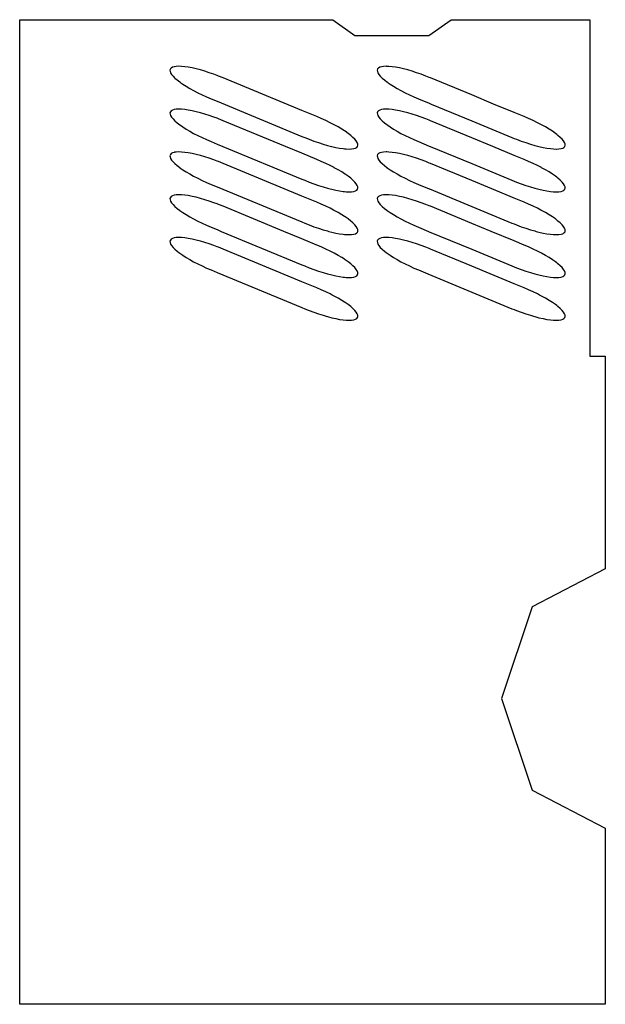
# Model space of a CAD drawing. Extents: x -120 to 113, y 92 to 282.
# Tile 1 of 2: x -120 to -7, y 92 to 282. Entities that reach past the tile are written whole.
import ezdxf

# ---------------------------------------------------------------- set-up
doc = ezdxf.new("R2010")
doc.units = 0
doc.layers.get('0').update_dxf_attribs({"linetype": 'CONTINUOUS'})

msp = doc.modelspace()

# ---------------------------------------------------------------- linework, layer by layer
at = {"color": 7}
for points in [[(-7, 125.997002), (-7, 92), (-7.449801, 92), (-120, 92), (-120, 192), (-120, 224.768002), (-120, 257.536003), (-120, 282), (-98.304001, 282), (-81.919998, 282), (-65.536003, 282), (-59.597, 282), (-55.306999, 278.971001), (-49.152, 278.971001), (-41.043999, 278.971001), (-36.754002, 282), (-32.768002, 282), (-16.384001, 282), (-10.002, 282), (-10.002, 257.536003), (-10.002, 249.344002), (-10.002, 241.152), (-10.002, 232.959999), (-10.002, 224.768002), (-10.002, 217.098), (-7, 217.098), (-7, 208.384001), (-7, 192), (-7, 176.003), (-21.143999, 168.679001), (-27.003, 151), (-21.143999, 133.320999)], [(-61.803001, 262.917999), (-62.681999, 263.294998), (-65.536003, 264.476463), (-80.738998, 270.769997), (-81.630997, 271.125999), (-81.919998, 271.234535), (-82.523003, 271.460999), (-83.411003, 271.768997), (-84.282997, 272.046997), (-85.134003, 272.294998), (-85.950996, 272.507004), (-86.732002, 272.684998), (-87.464996, 272.822998), (-88.143997, 272.922997), (-88.763, 272.984001), (-89.317001, 273.001999), (-89.799004, 272.981003), (-90.112, 272.933205), (-90.205002, 272.918999), (-90.530998, 272.816002), (-90.774002, 272.675003), (-90.931, 272.496002), (-91.001999, 272.279999), (-90.985001, 272.030998), (-90.879997, 271.75), (-90.690002, 271.441002), (-90.414001, 271.105003), (-90.112, 270.803841), (-90.056, 270.748001), (-89.620003, 270.370003), (-89.110001, 269.977997), (-88.889076, 269.823998), (-88.528999, 269.572998), (-87.886002, 269.161003), (-87.184998, 268.745003), (-86.431999, 268.329002), (-85.637001, 267.917999), (-84.805, 267.513), (-83.945999, 267.122002), (-83.067001, 266.746002), (-81.919998, 266.271141), (-65.536003, 259.488174), (-65.009003, 259.269997), (-64.117996, 258.914001), (-63.226002, 258.579002), (-62.337002, 258.272003), (-61.465, 257.992996), (-60.615002, 257.746002), (-59.809505, 257.536003), (-59.798, 257.532997), (-59.016998, 257.355003), (-58.284, 257.217003), (-57.605, 257.116997), (-57.344002, 257.091743), (-56.985001, 257.056999), (-56.431999, 257.038002), (-55.950001, 257.058998), (-55.543999, 257.121002), (-55.217999, 257.223999), (-54.974998, 257.364998), (-54.824902, 257.536003), (-54.817001, 257.544998), (-54.747002, 257.760002), (-54.764, 258.009003), (-54.868999, 258.290001), (-55.058998, 258.598999), (-55.334999, 258.934998), (-55.693001, 259.292999), (-56.129002, 259.669998), (-56.639, 260.061996), (-57.219002, 260.467003), (-57.344002, 260.546967), (-57.862999, 260.878998), (-58.563999, 261.294998), (-59.316002, 261.710999), (-60.111, 262.123001), (-60.944, 262.527)], [(-18.563999, 261.294998), (-19.316, 261.710999), (-20.111, 262.123001), (-20.944, 262.527), (-21.802999, 262.917999), (-22.681999, 263.294998), (-24.576, 264.079056), (-28.559282, 265.727997), (-32.768002, 267.470268), (-40.738998, 270.769997), (-40.959999, 270.8582), (-41.631001, 271.125999), (-42.522999, 271.460999), (-43.410999, 271.768997), (-44.283001, 272.046997), (-45.133999, 272.294998), (-45.951, 272.507004), (-46.731998, 272.684998), (-47.465, 272.822998), (-48.144001, 272.922997), (-48.763, 272.984001), (-49.152, 272.996635), (-49.317001, 273.001999), (-49.799, 272.981003), (-50.205002, 272.918999), (-50.530998, 272.816002), (-50.773998, 272.675003), (-50.931, 272.496002), (-51.001999, 272.279999), (-50.985001, 272.030998), (-50.880001, 271.75), (-50.689999, 271.441002), (-50.414001, 271.105003), (-50.056, 270.748001), (-49.619999, 270.370003), (-49.152, 270.010284), (-49.110001, 269.977997), (-48.889076, 269.823998), (-48.528999, 269.572998), (-47.886002, 269.161003), (-47.185001, 268.745003), (-46.431999, 268.329002), (-45.637001, 267.917999), (-44.805, 267.513), (-43.945999, 267.122002), (-43.067001, 266.746002), (-40.959999, 265.873703), (-40.608059, 265.727997), (-32.768002, 262.482224), (-25.009001, 259.269997), (-24.576, 259.096992), (-24.118, 258.914001), (-23.226, 258.579002), (-22.337, 258.272003), (-21.465, 257.992996), (-20.615, 257.746002), (-19.809507, 257.536003), (-19.798, 257.532997), (-19.017, 257.355003), (-18.284, 257.217003), (-17.605, 257.116997), (-16.985001, 257.056999), (-16.431999, 257.038002), (-16.384001, 257.040092), (-15.95, 257.058998), (-15.544, 257.121002), (-15.218, 257.223999), (-14.975, 257.364998), (-14.8249, 257.536003), (-14.817, 257.544998), (-14.747, 257.760002), (-14.764, 258.009003), (-14.869, 258.290001), (-15.059, 258.598999), (-15.335, 258.934998), (-15.693, 259.292999), (-16.129, 259.669998), (-16.384001, 259.865997), (-16.639, 260.061996), (-17.219, 260.467003), (-17.863001, 260.878998)], [(-87.886002, 260.901001), (-87.184998, 260.485001), (-86.431999, 260.069), (-85.637001, 259.656998), (-84.805, 259.252998), (-83.945999, 258.862), (-83.067001, 258.485001), (-81.919998, 258.010208), (-80.774422, 257.536003), (-65.536003, 251.228149), (-65.009003, 251.009998), (-64.117996, 250.653999), (-63.226002, 250.319), (-62.337002, 250.012001), (-61.465, 249.733002), (-60.615002, 249.485001), (-60.071617, 249.344002), (-59.798, 249.272999), (-59.016998, 249.095001), (-58.284, 248.957001), (-57.605, 248.856998), (-57.344002, 248.831741), (-56.985001, 248.797001), (-56.431999, 248.778), (-55.950001, 248.799), (-55.543999, 248.861), (-55.217999, 248.964001), (-54.974998, 249.105), (-54.817001, 249.285), (-54.797791, 249.344002), (-54.747002, 249.5), (-54.764, 249.749001), (-54.868999, 250.029999), (-55.058998, 250.339001), (-55.334999, 250.674999), (-55.693001, 251.033001), (-56.129002, 251.41), (-56.639, 251.801998), (-57.219002, 252.207001), (-57.344002, 252.286968), (-57.862999, 252.618999), (-58.563999, 253.035), (-59.296116, 253.439999), (-59.316002, 253.451), (-60.111, 253.862999), (-60.944, 254.266998), (-61.803001, 254.658001), (-62.681999, 255.034), (-65.536003, 256.215622), (-68.725151, 257.536003), (-80.738998, 262.510002), (-81.630997, 262.865997), (-81.919998, 262.974541), (-82.523003, 263.200996), (-83.411003, 263.509003), (-84.282997, 263.787003), (-85.134003, 264.033997), (-85.950996, 264.247002), (-86.732002, 264.425003), (-87.464996, 264.563004), (-88.143997, 264.663002), (-88.763, 264.723999), (-89.317001, 264.741997), (-89.799004, 264.721001), (-90.112, 264.673203), (-90.205002, 264.658997), (-90.530998, 264.556), (-90.774002, 264.415001), (-90.931, 264.236), (-91.001999, 264.019997), (-90.985001, 263.771004), (-90.879997, 263.489998), (-90.690002, 263.18), (-90.414001, 262.845001), (-90.112, 262.543846), (-90.056, 262.487999), (-89.620003, 262.110001), (-89.110001, 261.718002), (-88.986626, 261.632004), (-88.528999, 261.313004)], [(-22.681999, 255.034), (-24.576, 255.818157), (-28.725153, 257.536003), (-32.768002, 259.209831), (-40.738998, 262.510002), (-40.959999, 262.598206), (-41.631001, 262.865997), (-42.522999, 263.200996), (-43.410999, 263.509003), (-44.283001, 263.787003), (-45.133999, 264.033997), (-45.951, 264.247002), (-46.731998, 264.425003), (-47.465, 264.563004), (-48.144001, 264.663002), (-48.763, 264.723999), (-49.152, 264.736641), (-49.317001, 264.741997), (-49.799, 264.721001), (-50.205002, 264.658997), (-50.530998, 264.556), (-50.773998, 264.415001), (-50.931, 264.236), (-51.001999, 264.019997), (-50.985001, 263.771004), (-50.880001, 263.489998), (-50.689999, 263.18), (-50.414001, 262.845001), (-50.056, 262.487999), (-49.619999, 262.110001), (-49.152, 261.750282), (-49.110001, 261.718002), (-48.986626, 261.632004), (-48.528999, 261.313004), (-47.886002, 260.901001), (-47.185001, 260.485001), (-46.431999, 260.069), (-45.637001, 259.656998), (-44.805, 259.252998), (-43.945999, 258.862), (-43.067001, 258.485001), (-40.959999, 257.612823), (-40.774418, 257.536003), (-32.768002, 254.22179), (-25.009001, 251.009998), (-24.576, 250.836994), (-24.118, 250.653999), (-23.226, 250.319), (-22.337, 250.012001), (-21.465, 249.733002), (-20.615, 249.485001), (-20.071617, 249.344002), (-19.798, 249.272999), (-19.017, 249.095001), (-18.284, 248.957001), (-17.605, 248.856998), (-16.985001, 248.797001), (-16.431999, 248.778), (-16.384001, 248.78009), (-15.95, 248.799), (-15.544, 248.861), (-15.218, 248.964001), (-14.975, 249.105), (-14.817, 249.285), (-14.797791, 249.344002), (-14.747, 249.5), (-14.764, 249.749001), (-14.869, 250.029999), (-15.059, 250.339001), (-15.335, 250.674999), (-15.693, 251.033001), (-16.129, 251.41), (-16.384001, 251.605999), (-16.639, 251.801998), (-17.219, 252.207001), (-17.863001, 252.618999), (-18.563999, 253.035), (-19.296116, 253.439999), (-19.316, 253.451), (-20.111, 253.862999), (-20.944, 254.266998), (-21.802999, 254.658001)], [(-89.799004, 256.460999), (-90.112, 256.4132), (-90.205002, 256.399002), (-90.530998, 256.295998), (-90.774002, 256.154999), (-90.931, 255.974998), (-91.001999, 255.759998), (-90.985001, 255.511002), (-90.879997, 255.23), (-90.690002, 254.919998), (-90.414001, 254.584999), (-90.112, 254.283844), (-90.056, 254.228001), (-89.620003, 253.849998), (-89.110001, 253.458), (-89.084175, 253.439999), (-88.528999, 253.053001), (-87.886002, 252.640999), (-87.184998, 252.224998), (-86.431999, 251.808998), (-85.637001, 251.396999), (-84.805, 250.993), (-83.945999, 250.601002), (-83.067001, 250.224998), (-81.919998, 249.750206), (-65.536003, 242.968147), (-65.009003, 242.75), (-64.117996, 242.393002), (-63.226002, 242.058998), (-62.337002, 241.751999), (-61.465, 241.473), (-60.615002, 241.224998), (-60.334995, 241.152), (-59.798, 241.012001), (-59.016998, 240.834999), (-58.284, 240.695999), (-57.605, 240.596001), (-57.344002, 240.571163), (-56.985001, 240.536999), (-56.431999, 240.516998), (-55.950001, 240.539001), (-55.543999, 240.601002), (-55.217999, 240.703999), (-54.974998, 240.845001), (-54.817001, 241.025002), (-54.77565, 241.152), (-54.747002, 241.240002), (-54.764, 241.488998), (-54.868999, 241.77), (-55.058998, 242.078999), (-55.334999, 242.414001), (-55.693001, 242.772999), (-56.129002, 243.150002), (-56.639, 243.542), (-57.219002, 243.946999), (-57.344002, 244.02697), (-57.862999, 244.359001), (-58.563999, 244.775002), (-59.316002, 245.191002), (-59.425987, 245.248001), (-60.111, 245.603001), (-60.944, 246.007), (-61.803001, 246.397999), (-62.681999, 246.773998), (-65.536003, 247.95562), (-80.738998, 254.25), (-81.630997, 254.605999), (-81.919998, 254.714214), (-82.523003, 254.939999), (-83.411003, 255.249001), (-84.282997, 255.527), (-85.134003, 255.773998), (-85.950996, 255.987), (-86.732002, 256.165001), (-87.464996, 256.303001), (-88.143997, 256.403), (-88.763, 256.463997), (-89.317001, 256.482002)], [(-16.639, 243.542), (-17.219, 243.946999), (-17.863001, 244.359001), (-18.563999, 244.775002), (-19.316, 245.191002), (-19.425987, 245.248001), (-20.111, 245.603001), (-20.944, 246.007), (-21.802999, 246.397999), (-22.681999, 246.773998), (-24.576, 247.558159), (-28.889395, 249.344002), (-32.768002, 250.949829), (-40.738998, 254.25), (-40.959999, 254.338203), (-41.631001, 254.605999), (-42.522999, 254.939999), (-43.410999, 255.249001), (-44.283001, 255.527), (-45.133999, 255.773998), (-45.951, 255.987), (-46.731998, 256.165001), (-47.465, 256.303001), (-48.144001, 256.403), (-48.763, 256.463997), (-49.152, 256.476639), (-49.317001, 256.482002), (-49.799, 256.460999), (-50.205002, 256.399002), (-50.530998, 256.295998), (-50.773998, 256.154999), (-50.931, 255.974998), (-51.001999, 255.759998), (-50.985001, 255.511002), (-50.880001, 255.23), (-50.689999, 254.919998), (-50.414001, 254.584999), (-50.056, 254.228001), (-49.619999, 253.849998), (-49.152, 253.490284), (-49.110001, 253.458), (-49.084179, 253.439999), (-48.528999, 253.053001), (-47.886002, 252.640999), (-47.185001, 252.224998), (-46.431999, 251.808998), (-45.637001, 251.396999), (-44.805, 250.993), (-43.945999, 250.601002), (-43.067001, 250.224998), (-40.959999, 249.352821), (-40.938694, 249.344002), (-32.768002, 245.961792), (-25.009001, 242.75), (-24.576, 242.576508), (-24.118, 242.393002), (-23.226, 242.058998), (-22.337, 241.751999), (-21.465, 241.473), (-20.615, 241.224998), (-20.334995, 241.152), (-19.798, 241.012001), (-19.017, 240.834999), (-18.284, 240.695999), (-17.605, 240.596001), (-16.985001, 240.536999), (-16.431999, 240.516998), (-16.384001, 240.519192), (-15.95, 240.539001), (-15.544, 240.601002), (-15.218, 240.703999), (-14.975, 240.845001), (-14.817, 241.025002), (-14.775651, 241.152), (-14.747, 241.240002), (-14.764, 241.488998), (-14.869, 241.77), (-15.059, 242.078999), (-15.335, 242.414001), (-15.693, 242.772999), (-16.129, 243.150002), (-16.384001, 243.346001)], [(-84.282997, 247.266998), (-85.134003, 247.514), (-85.950996, 247.727001), (-86.732002, 247.903999), (-87.464996, 248.042999), (-88.143997, 248.143002), (-88.763, 248.202999), (-89.317001, 248.222), (-89.799004, 248.201), (-90.112, 248.152431), (-90.205002, 248.138), (-90.530998, 248.035999), (-90.774002, 247.895), (-90.931, 247.715), (-91.001999, 247.5), (-90.985001, 247.250999), (-90.879997, 246.970001), (-90.690002, 246.66), (-90.414001, 246.325001), (-90.112, 246.022999), (-90.056, 245.966999), (-89.620003, 245.59), (-89.175049, 245.248001), (-89.110001, 245.198002), (-88.528999, 244.792999), (-87.886002, 244.381001), (-87.184998, 243.964001), (-86.431999, 243.548), (-85.637001, 243.137001), (-84.805, 242.733002), (-83.945999, 242.341), (-83.067001, 241.965), (-81.919998, 241.490208), (-81.102966, 241.152), (-65.536003, 234.708149), (-65.009003, 234.490002), (-64.117996, 234.132999), (-63.226002, 233.799), (-62.337002, 233.492001), (-61.465, 233.213001), (-60.615002, 232.965), (-60.595821, 232.959999), (-59.798, 232.751999), (-59.016998, 232.575001), (-58.284, 232.436001), (-57.605, 232.335999), (-57.344002, 232.311161), (-56.985001, 232.277), (-56.431999, 232.257), (-55.950001, 232.278999), (-55.543999, 232.341), (-55.217999, 232.444), (-54.974998, 232.584999), (-54.817001, 232.764999), (-54.753216, 232.959999), (-54.747002, 232.979), (-54.764, 233.229), (-54.868999, 233.509998), (-55.058998, 233.819), (-55.334999, 234.153999), (-55.693001, 234.513), (-56.129002, 234.889999), (-56.639, 235.282002), (-57.219002, 235.687), (-57.344002, 235.766968), (-57.862999, 236.098999), (-58.563999, 236.514999), (-59.316002, 236.931), (-59.557201, 237.056), (-60.111, 237.342999), (-60.944, 237.747002), (-61.803001, 238.138), (-62.681999, 238.514), (-65.536003, 239.695461), (-69.054489, 241.152), (-80.738998, 245.988998), (-81.630997, 246.346001), (-81.919998, 246.454212), (-82.523003, 246.68), (-83.411003, 246.987999)], [(-15.059, 233.819), (-15.335, 234.153999), (-15.693, 234.513), (-16.129, 234.889999), (-16.384001, 235.085999), (-16.639, 235.282002), (-17.219, 235.687), (-17.863001, 236.098999), (-18.563999, 236.514999), (-19.316, 236.931), (-19.557201, 237.056), (-20.111, 237.342999), (-20.944, 237.747002), (-21.802999, 238.138), (-22.681999, 238.514), (-24.576, 239.298054), (-29.054491, 241.152), (-32.768002, 242.68927), (-40.738998, 245.988998), (-40.959999, 246.07745), (-41.631001, 246.346001), (-42.522999, 246.68), (-43.410999, 246.987999), (-44.283001, 247.266998), (-45.133999, 247.514), (-45.951, 247.727001), (-46.731998, 247.903999), (-47.465, 248.042999), (-48.144001, 248.143002), (-48.763, 248.202999), (-49.152, 248.216343), (-49.317001, 248.222), (-49.799, 248.201), (-50.205002, 248.138), (-50.530998, 248.035999), (-50.773998, 247.895), (-50.931, 247.715), (-51.001999, 247.5), (-50.985001, 247.250999), (-50.880001, 246.970001), (-50.689999, 246.66), (-50.414001, 246.325001), (-50.056, 245.966999), (-49.619999, 245.59), (-49.175053, 245.248001), (-49.152, 245.230282), (-49.110001, 245.198002), (-48.528999, 244.792999), (-47.886002, 244.381001), (-47.185001, 243.964001), (-46.431999, 243.548), (-45.637001, 243.137001), (-44.805, 242.733002), (-43.945999, 242.341), (-43.067001, 241.965), (-41.102966, 241.152), (-40.959999, 241.092819), (-32.768002, 237.70179), (-25.009001, 234.490002), (-24.576, 234.316509), (-24.118, 234.132999), (-23.226, 233.799), (-22.337, 233.492001), (-21.465, 233.213001), (-20.615, 232.965), (-20.595821, 232.959999), (-19.798, 232.751999), (-19.017, 232.575001), (-18.284, 232.436001), (-17.605, 232.335999), (-16.985001, 232.277), (-16.431999, 232.257), (-16.384001, 232.25919), (-15.95, 232.278999), (-15.544, 232.341), (-15.218, 232.444), (-14.975, 232.584999), (-14.817, 232.764999), (-14.753215, 232.959999), (-14.747, 232.979), (-14.764, 233.229), (-14.869, 233.509998)], [(-61.465, 224.952999), (-60.830929, 224.768002), (-60.615002, 224.705002), (-59.798, 224.492001), (-59.016998, 224.314999), (-58.284, 224.175999), (-57.605, 224.076), (-56.985001, 224.016998), (-56.431999, 223.997), (-55.950001, 224.019001), (-55.543999, 224.081001), (-55.217999, 224.182999), (-54.974998, 224.325001), (-54.817001, 224.505001), (-54.747002, 224.719002), (-54.750332, 224.768002), (-54.764, 224.969002), (-54.868999, 225.25), (-55.058998, 225.558998), (-55.334999, 225.894001), (-55.693001, 226.252998), (-56.129002, 226.630001), (-56.639, 227.021999), (-57.219002, 227.426998), (-57.344002, 227.506969), (-57.862999, 227.839001), (-58.563999, 228.255001), (-59.316002, 228.671001), (-59.688416, 228.863998), (-60.111, 229.083), (-60.944, 229.486), (-61.803001, 229.877998), (-62.681999, 230.254002), (-65.536003, 231.435463), (-80.738998, 237.729), (-81.630997, 238.085999), (-81.919998, 238.194214), (-82.523003, 238.419998), (-83.411003, 238.728001), (-84.282997, 239.007), (-85.134003, 239.254002), (-85.950996, 239.466999), (-86.732002, 239.644001), (-87.464996, 239.783001), (-88.143997, 239.882999), (-88.763, 239.943001), (-89.317001, 239.962002), (-89.799004, 239.941002), (-90.112, 239.892429), (-90.205002, 239.877998), (-90.530998, 239.776001), (-90.774002, 239.633999), (-90.931, 239.455002), (-91.001999, 239.240002), (-90.985001, 238.991001), (-90.879997, 238.709), (-90.690002, 238.400002), (-90.414001, 238.064999), (-90.112, 237.763), (-90.056, 237.707001), (-89.620003, 237.330002), (-89.263519, 237.056), (-89.110001, 236.938), (-88.528999, 236.533001), (-87.886002, 236.120998), (-87.184998, 235.703999), (-86.431999, 235.287998), (-85.637001, 234.876999), (-84.805, 234.473), (-83.945999, 234.081001), (-83.067001, 233.705002), (-81.919998, 233.230206), (-65.536003, 226.448147), (-65.009003, 226.23), (-64.117996, 225.873001), (-63.226002, 225.539001), (-62.337002, 225.231998)], [(-20.944, 229.486), (-21.802999, 229.877998), (-22.681999, 230.254002), (-24.576, 231.038052), (-29.218756, 232.959999), (-32.768002, 234.429272), (-40.738998, 237.729), (-40.959999, 237.817448), (-41.631001, 238.085999), (-42.522999, 238.419998), (-43.410999, 238.728001), (-44.283001, 239.007), (-45.133999, 239.254002), (-45.951, 239.466999), (-46.731998, 239.644001), (-47.465, 239.783001), (-48.144001, 239.882999), (-48.763, 239.943001), (-49.152, 239.956341), (-49.317001, 239.962002), (-49.799, 239.941002), (-50.205002, 239.877998), (-50.530998, 239.776001), (-50.773998, 239.633999), (-50.931, 239.455002), (-51.001999, 239.240002), (-50.985001, 238.991001), (-50.880001, 238.709), (-50.689999, 238.400002), (-50.414001, 238.064999), (-50.056, 237.707001), (-49.619999, 237.330002), (-49.263519, 237.056), (-49.152, 236.970284), (-49.110001, 236.938), (-48.528999, 236.533001), (-47.886002, 236.120998), (-47.185001, 235.703999), (-46.431999, 235.287998), (-45.637001, 234.876999), (-44.805, 234.473), (-43.945999, 234.081001), (-43.067001, 233.705002), (-41.267239, 232.959999), (-32.768002, 229.441792), (-25.009001, 226.23), (-24.576, 226.056507), (-24.118, 225.873001), (-23.226, 225.539001), (-22.337, 225.231998), (-21.465, 224.952999), (-20.830927, 224.768002), (-20.615, 224.705002), (-19.798, 224.492001), (-19.017, 224.314999), (-18.284, 224.175999), (-17.605, 224.076), (-16.985001, 224.016998), (-16.431999, 223.997), (-16.384001, 223.999191), (-15.95, 224.019001), (-15.544, 224.081001), (-15.218, 224.182999), (-14.975, 224.325001), (-14.817, 224.505001), (-14.747, 224.719002), (-14.750332, 224.768002), (-14.764, 224.969002), (-14.869, 225.25), (-15.059, 225.558998), (-15.335, 225.894001), (-15.693, 226.252998), (-16.129, 226.630001), (-16.384001, 226.826), (-16.639, 227.021999), (-17.219, 227.426998), (-17.863001, 227.839001), (-18.563999, 228.255001), (-19.316, 228.671001), (-19.688416, 228.863998), (-20.111, 229.083)]]:
    msp.add_lwpolyline(points, close=True, dxfattribs=at)

doc.saveas('drawing.dxf')
